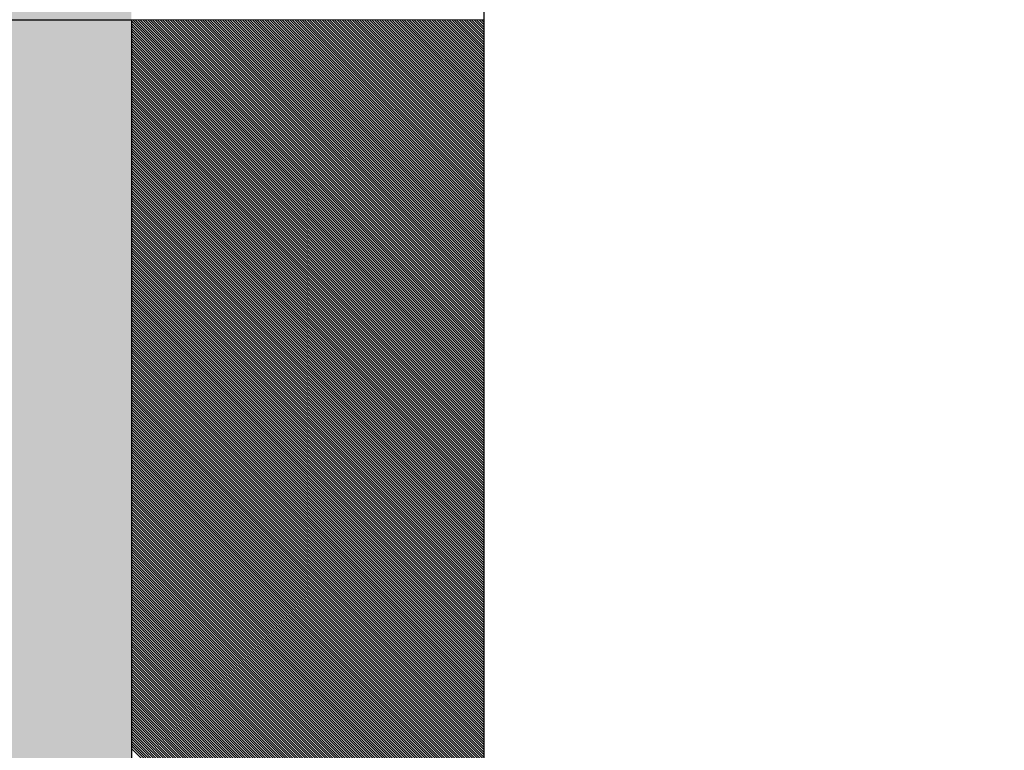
# Model space of a CAD drawing. Header units: millimetres. Extents: x 811 to 573824, y 137 to 100812.
# Tile 28 of 143: x 450392 to 450462, y 69723 to 69775. Entities that reach past the tile are written whole.
import ezdxf

# ---------------------------------------------------------------- set-up
doc = ezdxf.new("R2010")
doc.units = ezdxf.units.MM
doc.header["$LTSCALE"] = 3
doc.header["$MEASUREMENT"] = 0
doc.header["$PDMODE"] = 35
doc.layers.get('Defpoints').update_dxf_attribs({"lineweight": 0})
for name, color, linetype, lineweight in [('ARC - DIMENSIONS', 7, 'Continuous', 13), ('NEW BRICKWORK', 1, 'Continuous', 0), ('S Fur', 44, 'Continuous', 20), ('S-Hatch_8', 7, 'Continuous', 0), ('Wall', 7, 'Continuous', 25)]:
    doc.layers.add(name, color=color, linetype=linetype, lineweight=lineweight)
doc.layers.add('GLASS', color=5, linetype='Continuous')
doc.styles.get("Standard").update_dxf_attribs({"font": 'stylu.ttf'})
doc.dimstyles.new('ARC SCALE50', dxfattribs={"dimscale": 50, "dimtxt": 1, "dimasz": 1.5, "dimexe": 0.8, "dimexo": 0.8, "dimgap": 0.5, "dimtad": 0, "dimdec": 0, "dimrnd": 1, "dimzin": 0, "dimdsep": 46, "dimtxsty": 'Standard', "dimcen": 1.5, "dimdle": 0.8, "dimclrd": 256, "dimclre": 256, "dimclrt": 256, "dimadec": 0, "dimazin": 0, "dimtfac": 2, "dimtdec": 0, "dimtmove": 1, "dimatfit": 2, "dimfxl": 1, "dimtolj": 1, "dimtzin": 0, "dimlwd": -1, "dimlwe": 13, "dimarcsym": 0})

# ---------------------------------------------------------------- blocks, each defined once
blk = doc.blocks.new('*D258')
at = {"layer": 'ARC - DIMENSIONS', "lineweight": 13, "transparency": 16777216}
for p, q in [((450124.926, 69711.13), (450124.926, 69851.329)), ((452455.037, 69711.13), (452455.037, 69851.329))]:
    blk.add_line(p, q, dxfattribs=at)
at = {"layer": 'ARC - DIMENSIONS', "transparency": 16777216}
for p, q in [((450199.926, 69811.329), (451176.886, 69811.329)), ((452380.037, 69811.329), (451403.076, 69811.329))]:
    blk.add_line(p, q, dxfattribs=at)
for points in [[(450199.926, 69823.829), (450199.926, 69798.829), (450124.926, 69811.329)], [(452380.037, 69798.829), (452380.037, 69823.829), (452455.037, 69811.329)]]:
    blk.add_solid(points, dxfattribs=at)
at = {"layer": 'Defpoints', "color": 0, "transparency": 16777216}
for p in [(452455.037, 69811.329), (450124.926, 69671.13), (452455.037, 69671.13)]:
    blk.add_point(p, dxfattribs=at)
at = {"layer": 'ARC - DIMENSIONS', "transparency": 16777216, "insert": (451289.981, 69811.329), "char_height": 50, "attachment_point": 5}
blk.add_mtext('\\A1;2330', dxfattribs=at)
blk = doc.blocks.new('BAR BACK DISPLAY SHELVES')
at = {"layer": 'GLASS', "ltscale": 0.5}
h = blk.add_hatch(color=4, dxfattribs=at)
h.dxf.hatch_style = 1
h.paths.add_polyline_path([(68311.064, 74450.762), (68310.997, 78040.621), (68561.057, 78040.554), (68561.058, 74450.346)])
at = {"layer": 'S Fur'}
for p, q in [((68586.064, 77105.254, 0.181), (68561.057, 77105.254, 0.181)), ((68561.057, 77105.254, 0.181), (68561.057, 76805.26, 0.181)), ((68586.064, 76805.26, 0.181), (68586.064, 77105.254, 0.181))]:
    blk.add_line(p, q, dxfattribs=at)
at = {"layer": 'S-Hatch_8', "color": 0, "linetype": 'Continuous'}
for p, q in [((68586.064, 77080.159, 0.181), (68561.057, 77105.166, 0.181)), ((68586.064, 77079.982, 0.181), (68561.057, 77104.989, 0.181)), ((68586.064, 77079.805, 0.181), (68561.057, 77104.812, 0.181)), ((68586.064, 77080.336, 0.181), (68561.146, 77105.254, 0.181)), ((68586.064, 77080.512, 0.181), (68561.323, 77105.254, 0.181)), ((68586.064, 77080.689, 0.181), (68561.5, 77105.254, 0.181)), ((68586.064, 77080.866, 0.181), (68561.677, 77105.254, 0.181)), ((68586.064, 77081.043, 0.181), (68561.853, 77105.254, 0.181)), ((68586.064, 77081.219, 0.181), (68562.03, 77105.254, 0.181)), ((68586.064, 77081.396, 0.181), (68562.207, 77105.254, 0.181)), ((68586.064, 77081.573, 0.181), (68562.384, 77105.254, 0.181)), ((68586.064, 77081.75, 0.181), (68562.56, 77105.254, 0.181)), ((68586.064, 77081.926, 0.181), (68562.737, 77105.254, 0.181)), ((68586.064, 77082.103, 0.181), (68562.914, 77105.254, 0.181)), ((68586.064, 77082.28, 0.181), (68563.091, 77105.254, 0.181)), ((68586.064, 77082.457, 0.181), (68563.268, 77105.254, 0.181)), ((68586.064, 77082.634, 0.181), (68563.444, 77105.254, 0.181)), ((68586.064, 77082.81, 0.181), (68563.621, 77105.254, 0.181)), ((68586.064, 77082.987, 0.181), (68563.798, 77105.254, 0.181)), ((68586.064, 77083.164, 0.181), (68563.975, 77105.254, 0.181)), ((68586.064, 77083.341, 0.181), (68564.151, 77105.254, 0.181)), ((68586.064, 77083.517, 0.181), (68564.328, 77105.254, 0.181)), ((68586.064, 77083.694, 0.181), (68564.505, 77105.254, 0.181)), ((68586.064, 77083.871, 0.181), (68564.682, 77105.254, 0.181)), ((68586.064, 77084.048, 0.181), (68564.859, 77105.254, 0.181)), ((68586.064, 77084.225, 0.181), (68565.035, 77105.254, 0.181)), ((68586.064, 77084.401, 0.181), (68565.212, 77105.254, 0.181)), ((68586.064, 77084.578, 0.181), (68565.389, 77105.254, 0.181)), ((68586.064, 77084.755, 0.181), (68565.566, 77105.254, 0.181)), ((68586.064, 77084.932, 0.181), (68565.742, 77105.254, 0.181)), ((68586.064, 77085.108, 0.181), (68565.919, 77105.254, 0.181)), ((68586.064, 77085.285, 0.181), (68566.096, 77105.254, 0.181)), ((68586.064, 77085.462, 0.181), (68566.273, 77105.254, 0.181)), ((68586.064, 77085.639, 0.181), (68566.45, 77105.254, 0.181)), ((68586.064, 77085.816, 0.181), (68566.626, 77105.254, 0.181)), ((68586.064, 77085.992, 0.181), (68566.803, 77105.254, 0.181)), ((68586.064, 77086.169, 0.181), (68566.98, 77105.254, 0.181)), ((68586.064, 77086.346, 0.181), (68567.157, 77105.254, 0.181)), ((68586.064, 77086.523, 0.181), (68567.333, 77105.254, 0.181)), ((68586.064, 77086.699, 0.181), (68567.51, 77105.254, 0.181)), ((68586.064, 77086.876, 0.181), (68567.687, 77105.254, 0.181)), ((68586.064, 77087.053, 0.181), (68567.864, 77105.254, 0.181)), ((68586.064, 77087.23, 0.181), (68568.041, 77105.254, 0.181)), ((68586.064, 77087.407, 0.181), (68568.217, 77105.254, 0.181)), ((68586.064, 77087.583, 0.181), (68568.394, 77105.254, 0.181)), ((68586.064, 77087.76, 0.181), (68568.571, 77105.254, 0.181)), ((68586.064, 77087.937, 0.181), (68568.748, 77105.254, 0.181)), ((68586.064, 77088.114, 0.181), (68568.924, 77105.254, 0.181)), ((68586.064, 77088.29, 0.181), (68569.101, 77105.254, 0.181)), ((68586.064, 77088.467, 0.181), (68569.278, 77105.254, 0.181)), ((68586.064, 77088.644, 0.181), (68569.455, 77105.254, 0.181)), ((68586.064, 77088.821, 0.181), (68569.632, 77105.254, 0.181)), ((68586.064, 77088.998, 0.181), (68569.808, 77105.254, 0.181)), ((68586.064, 77089.174, 0.181), (68569.985, 77105.254, 0.181)), ((68586.064, 77089.351, 0.181), (68570.162, 77105.254, 0.181)), ((68586.064, 77089.528, 0.181), (68570.339, 77105.254, 0.181)), ((68586.064, 77089.705, 0.181), (68570.515, 77105.254, 0.181)), ((68586.064, 77089.881, 0.181), (68570.692, 77105.254, 0.181)), ((68586.064, 77090.058, 0.181), (68570.869, 77105.254, 0.181)), ((68586.064, 77090.235, 0.181), (68571.046, 77105.254, 0.181)), ((68586.064, 77090.412, 0.181), (68571.223, 77105.254, 0.181)), ((68586.064, 77090.589, 0.181), (68571.399, 77105.254, 0.181)), ((68586.064, 77090.765, 0.181), (68571.576, 77105.254, 0.181)), ((68586.064, 77090.942, 0.181), (68571.753, 77105.254, 0.181)), ((68586.064, 77091.119, 0.181), (68571.93, 77105.254, 0.181)), ((68586.064, 77091.296, 0.181), (68572.106, 77105.254, 0.181)), ((68586.064, 77091.472, 0.181), (68572.283, 77105.254, 0.181)), ((68586.064, 77091.649, 0.181), (68572.46, 77105.254, 0.181)), ((68586.064, 77091.826, 0.181), (68572.637, 77105.254, 0.181)), ((68586.064, 77092.003, 0.181), (68572.814, 77105.254, 0.181)), ((68586.064, 77092.18, 0.181), (68572.99, 77105.254, 0.181)), ((68586.064, 77092.356, 0.181), (68573.167, 77105.254, 0.181)), ((68586.064, 77092.533, 0.181), (68573.344, 77105.254, 0.181)), ((68586.064, 77092.71, 0.181), (68573.521, 77105.254, 0.181)), ((68586.064, 77092.887, 0.181), (68573.697, 77105.254, 0.181)), ((68586.064, 77093.063, 0.181), (68573.874, 77105.254, 0.181)), ((68586.064, 77093.24, 0.181), (68574.051, 77105.254, 0.181)), ((68586.064, 77093.417, 0.181), (68574.228, 77105.254, 0.181)), ((68586.064, 77093.594, 0.181), (68574.405, 77105.254, 0.181)), ((68586.064, 77093.771, 0.181), (68574.581, 77105.254, 0.181)), ((68586.064, 77093.947, 0.181), (68574.758, 77105.254, 0.181)), ((68586.064, 77094.124, 0.181), (68574.935, 77105.254, 0.181)), ((68586.064, 77094.301, 0.181), (68575.112, 77105.254, 0.181)), ((68586.064, 77094.478, 0.181), (68575.288, 77105.254, 0.181)), ((68586.064, 77094.654, 0.181), (68575.465, 77105.254, 0.181)), ((68586.064, 77094.831, 0.181), (68575.642, 77105.254, 0.181)), ((68586.064, 77095.008, 0.181), (68575.819, 77105.254, 0.181)), ((68586.064, 77095.185, 0.181), (68575.995, 77105.254, 0.181)), ((68586.064, 77095.362, 0.181), (68576.172, 77105.254, 0.181)), ((68586.064, 77095.538, 0.181), (68576.349, 77105.254, 0.181)), ((68586.064, 77095.715, 0.181), (68576.526, 77105.254, 0.181)), ((68586.064, 77095.892, 0.181), (68576.703, 77105.254, 0.181)), ((68586.064, 77096.069, 0.181), (68576.879, 77105.254, 0.181)), ((68586.064, 77096.245, 0.181), (68577.056, 77105.254, 0.181)), ((68586.064, 77096.422, 0.181), (68577.233, 77105.254, 0.181)), ((68586.064, 77096.599, 0.181), (68577.41, 77105.254, 0.181)), ((68586.064, 77096.776, 0.181), (68577.586, 77105.254, 0.181)), ((68586.064, 77096.953, 0.181), (68577.763, 77105.254, 0.181)), ((68586.064, 77097.129, 0.181), (68577.94, 77105.254, 0.181)), ((68586.064, 77097.306, 0.181), (68578.117, 77105.254, 0.181)), ((68586.064, 77097.483, 0.181), (68578.294, 77105.254, 0.181)), ((68586.064, 77097.66, 0.181), (68578.47, 77105.254, 0.181)), ((68586.064, 77097.836, 0.181), (68578.647, 77105.254, 0.181)), ((68586.064, 77098.013, 0.181), (68578.824, 77105.254, 0.181)), ((68586.064, 77098.19, 0.181), (68579.001, 77105.254, 0.181)), ((68586.064, 77098.367, 0.181), (68579.177, 77105.254, 0.181)), ((68586.064, 77098.544, 0.181), (68579.354, 77105.254, 0.181)), ((68586.064, 77098.72, 0.181), (68579.531, 77105.254, 0.181)), ((68586.064, 77098.897, 0.181), (68579.708, 77105.254, 0.181)), ((68586.064, 77099.074, 0.181), (68579.885, 77105.254, 0.181)), ((68586.064, 77099.251, 0.181), (68580.061, 77105.254, 0.181)), ((68586.064, 77099.427, 0.181), (68580.238, 77105.254, 0.181)), ((68586.064, 77099.604, 0.181), (68580.415, 77105.254, 0.181)), ((68586.064, 77099.781, 0.181), (68580.592, 77105.254, 0.181)), ((68586.064, 77099.958, 0.181), (68580.768, 77105.254, 0.181)), ((68586.064, 77100.134, 0.181), (68580.945, 77105.254, 0.181)), ((68586.064, 77100.311, 0.181), (68581.122, 77105.254, 0.181)), ((68586.064, 77100.488, 0.181), (68581.299, 77105.254, 0.181)), ((68586.064, 77100.665, 0.181), (68581.476, 77105.254, 0.181)), ((68586.064, 77100.842, 0.181), (68581.652, 77105.254, 0.181)), ((68586.064, 77101.018, 0.181), (68581.829, 77105.254, 0.181)), ((68586.064, 77101.195, 0.181), (68582.006, 77105.254, 0.181)), ((68586.064, 77101.372, 0.181), (68582.183, 77105.254, 0.181)), ((68586.064, 77101.549, 0.181), (68582.359, 77105.254, 0.181)), ((68586.064, 77101.725, 0.181), (68582.536, 77105.254, 0.181)), ((68586.064, 77101.902, 0.181), (68582.713, 77105.254, 0.181)), ((68586.064, 77102.079, 0.181), (68582.89, 77105.254, 0.181)), ((68586.064, 77102.256, 0.181), (68583.067, 77105.254, 0.181)), ((68586.064, 77102.433, 0.181), (68583.243, 77105.254, 0.181)), ((68586.064, 77102.609, 0.181), (68583.42, 77105.254, 0.181)), ((68586.064, 77102.786, 0.181), (68583.597, 77105.254, 0.181)), ((68586.064, 77102.963, 0.181), (68583.774, 77105.254, 0.181)), ((68586.064, 77103.14, 0.181), (68583.95, 77105.254, 0.181)), ((68586.064, 77103.316, 0.181), (68584.127, 77105.254, 0.181)), ((68586.064, 77103.493, 0.181), (68584.304, 77105.254, 0.181)), ((68586.064, 77103.67, 0.181), (68584.481, 77105.254, 0.181)), ((68586.064, 77103.847, 0.181), (68584.658, 77105.254, 0.181)), ((68586.064, 77104.024, 0.181), (68584.834, 77105.254, 0.181)), ((68586.064, 77104.2, 0.181), (68585.011, 77105.254, 0.181)), ((68586.064, 77104.377, 0.181), (68585.188, 77105.254, 0.181)), ((68586.064, 77104.554, 0.181), (68585.365, 77105.254, 0.181)), ((68586.064, 77104.731, 0.181), (68585.541, 77105.254, 0.181)), ((68586.064, 77104.907, 0.181), (68585.718, 77105.254, 0.181)), ((68586.064, 77105.084, 0.181), (68585.895, 77105.254, 0.181)), ((68586.064, 77079.628, 0.181), (68561.057, 77104.635, 0.181)), ((68586.064, 77079.452, 0.181), (68561.057, 77104.459, 0.181)), ((68586.064, 77079.275, 0.181), (68561.057, 77104.282, 0.181)), ((68586.064, 77079.098, 0.181), (68561.057, 77104.105, 0.181)), ((68586.064, 77078.921, 0.181), (68561.057, 77103.928, 0.181)), ((68586.064, 77078.745, 0.181), (68561.057, 77103.752, 0.181)), ((68586.064, 77078.568, 0.181), (68561.057, 77103.575, 0.181)), ((68586.064, 77078.391, 0.181), (68561.057, 77103.398, 0.181)), ((68586.064, 77078.214, 0.181), (68561.057, 77103.221, 0.181)), ((68586.064, 77078.037, 0.181), (68561.057, 77103.044, 0.181)), ((68586.064, 77077.861, 0.181), (68561.057, 77102.868, 0.181)), ((68586.064, 77077.684, 0.181), (68561.057, 77102.691, 0.181)), ((68586.064, 77077.507, 0.181), (68561.057, 77102.514, 0.181)), ((68586.064, 77077.33, 0.181), (68561.057, 77102.337, 0.181)), ((68586.064, 77077.154, 0.181), (68561.057, 77102.161, 0.181)), ((68586.064, 77076.977, 0.181), (68561.057, 77101.984, 0.181)), ((68586.064, 77076.8, 0.181), (68561.057, 77101.807, 0.181)), ((68586.064, 77076.623, 0.181), (68561.057, 77101.63, 0.181)), ((68586.064, 77076.446, 0.181), (68561.057, 77101.453, 0.181)), ((68586.064, 77076.27, 0.181), (68561.057, 77101.277, 0.181)), ((68586.064, 77076.093, 0.181), (68561.057, 77101.1, 0.181)), ((68586.064, 77075.916, 0.181), (68561.057, 77100.923, 0.181)), ((68586.064, 77075.739, 0.181), (68561.057, 77100.746, 0.181)), ((68586.064, 77075.563, 0.181), (68561.057, 77100.57, 0.181)), ((68586.064, 77075.386, 0.181), (68561.057, 77100.393, 0.181)), ((68586.064, 77075.209, 0.181), (68561.057, 77100.216, 0.181)), ((68586.064, 77075.032, 0.181), (68561.057, 77100.039, 0.181)), ((68586.064, 77074.855, 0.181), (68561.057, 77099.862, 0.181)), ((68586.064, 77074.679, 0.181), (68561.057, 77099.686, 0.181)), ((68586.064, 77074.502, 0.181), (68561.057, 77099.509, 0.181)), ((68586.064, 77074.325, 0.181), (68561.057, 77099.332, 0.181)), ((68586.064, 77074.148, 0.181), (68561.057, 77099.155, 0.181)), ((68586.064, 77073.972, 0.181), (68561.057, 77098.979, 0.181)), ((68586.064, 77073.795, 0.181), (68561.057, 77098.802, 0.181)), ((68586.064, 77073.618, 0.181), (68561.057, 77098.625, 0.181)), ((68586.064, 77073.441, 0.181), (68561.057, 77098.448, 0.181)), ((68586.064, 77073.264, 0.181), (68561.057, 77098.271, 0.181)), ((68586.064, 77073.088, 0.181), (68561.057, 77098.095, 0.181)), ((68586.064, 77072.911, 0.181), (68561.057, 77097.918, 0.181)), ((68586.064, 77072.734, 0.181), (68561.057, 77097.741, 0.181)), ((68586.064, 77072.557, 0.181), (68561.057, 77097.564, 0.181)), ((68586.064, 77072.381, 0.181), (68561.057, 77097.388, 0.181)), ((68586.064, 77072.204, 0.181), (68561.057, 77097.211, 0.181)), ((68586.064, 77072.027, 0.181), (68561.057, 77097.034, 0.181)), ((68586.064, 77071.85, 0.181), (68561.057, 77096.857, 0.181)), ((68586.064, 77071.673, 0.181), (68561.057, 77096.681, 0.181)), ((68586.064, 77071.497, 0.181), (68561.057, 77096.504, 0.181)), ((68586.064, 77071.32, 0.181), (68561.057, 77096.327, 0.181)), ((68586.064, 77071.143, 0.181), (68561.057, 77096.15, 0.181)), ((68586.064, 77070.966, 0.181), (68561.057, 77095.973, 0.181)), ((68586.064, 77070.79, 0.181), (68561.057, 77095.797, 0.181)), ((68586.064, 77070.613, 0.181), (68561.057, 77095.62, 0.181)), ((68586.064, 77070.436, 0.181), (68561.057, 77095.443, 0.181)), ((68586.064, 77070.259, 0.181), (68561.057, 77095.266, 0.181)), ((68586.064, 77070.082, 0.181), (68561.057, 77095.09, 0.181)), ((68586.064, 77069.906, 0.181), (68561.057, 77094.913, 0.181)), ((68586.064, 77069.729, 0.181), (68561.057, 77094.736, 0.181)), ((68586.064, 77069.552, 0.181), (68561.057, 77094.559, 0.181)), ((68586.064, 77069.375, 0.181), (68561.057, 77094.382, 0.181)), ((68586.064, 77069.199, 0.181), (68561.057, 77094.206, 0.181)), ((68586.064, 77069.022, 0.181), (68561.057, 77094.029, 0.181)), ((68586.064, 77068.845, 0.181), (68561.057, 77093.852, 0.181)), ((68586.064, 77068.668, 0.181), (68561.057, 77093.675, 0.181)), ((68586.064, 77068.491, 0.181), (68561.057, 77093.499, 0.181)), ((68586.064, 77068.315, 0.181), (68561.057, 77093.322, 0.181)), ((68586.064, 77068.138, 0.181), (68561.057, 77093.145, 0.181)), ((68586.064, 77067.961, 0.181), (68561.057, 77092.968, 0.181)), ((68586.064, 77067.784, 0.181), (68561.057, 77092.791, 0.181)), ((68586.064, 77067.608, 0.181), (68561.057, 77092.615, 0.181)), ((68586.064, 77067.431, 0.181), (68561.057, 77092.438, 0.181)), ((68586.064, 77067.254, 0.181), (68561.057, 77092.261, 0.181)), ((68586.064, 77067.077, 0.181), (68561.057, 77092.084, 0.181)), ((68586.064, 77066.9, 0.181), (68561.057, 77091.908, 0.181)), ((68586.064, 77066.724, 0.181), (68561.057, 77091.731, 0.181)), ((68586.064, 77066.547, 0.181), (68561.057, 77091.554, 0.181)), ((68586.064, 77066.37, 0.181), (68561.057, 77091.377, 0.181)), ((68586.064, 77066.193, 0.181), (68561.057, 77091.2, 0.181)), ((68586.064, 77066.017, 0.181), (68561.057, 77091.024, 0.181)), ((68586.064, 77065.84, 0.181), (68561.057, 77090.847, 0.181)), ((68586.064, 77065.663, 0.181), (68561.057, 77090.67, 0.181)), ((68586.064, 77065.486, 0.181), (68561.057, 77090.493, 0.181)), ((68586.064, 77065.309, 0.181), (68561.057, 77090.317, 0.181)), ((68586.064, 77065.133, 0.181), (68561.057, 77090.14, 0.181)), ((68586.064, 77064.956, 0.181), (68561.057, 77089.963, 0.181)), ((68586.064, 77064.779, 0.181), (68561.057, 77089.786, 0.181)), ((68586.064, 77064.602, 0.181), (68561.057, 77089.609, 0.181)), ((68586.064, 77064.426, 0.181), (68561.057, 77089.433, 0.181)), ((68586.064, 77064.249, 0.181), (68561.057, 77089.256, 0.181)), ((68586.064, 77064.072, 0.181), (68561.057, 77089.079, 0.181)), ((68586.064, 77063.895, 0.181), (68561.057, 77088.902, 0.181)), ((68586.064, 77063.718, 0.181), (68561.057, 77088.726, 0.181)), ((68586.064, 77063.542, 0.181), (68561.057, 77088.549, 0.181)), ((68586.064, 77063.365, 0.181), (68561.057, 77088.372, 0.181)), ((68586.064, 77063.188, 0.181), (68561.057, 77088.195, 0.181)), ((68586.064, 77063.011, 0.181), (68561.057, 77088.018, 0.181)), ((68586.064, 77062.835, 0.181), (68561.057, 77087.842, 0.181)), ((68586.064, 77062.658, 0.181), (68561.057, 77087.665, 0.181)), ((68586.064, 77062.481, 0.181), (68561.057, 77087.488, 0.181)), ((68586.064, 77062.304, 0.181), (68561.057, 77087.311, 0.181)), ((68586.064, 77062.128, 0.181), (68561.057, 77087.135, 0.181)), ((68586.064, 77061.951, 0.181), (68561.057, 77086.958, 0.181)), ((68586.064, 77061.774, 0.181), (68561.057, 77086.781, 0.181)), ((68586.064, 77061.597, 0.181), (68561.057, 77086.604, 0.181)), ((68586.064, 77061.42, 0.181), (68561.057, 77086.427, 0.181)), ((68586.064, 77061.244, 0.181), (68561.057, 77086.251, 0.181)), ((68586.064, 77061.067, 0.181), (68561.057, 77086.074, 0.181)), ((68586.064, 77060.89, 0.181), (68561.057, 77085.897, 0.181)), ((68586.064, 77060.713, 0.181), (68561.057, 77085.72, 0.181)), ((68586.064, 77060.537, 0.181), (68561.057, 77085.544, 0.181)), ((68586.064, 77060.36, 0.181), (68561.057, 77085.367, 0.181)), ((68586.064, 77060.183, 0.181), (68561.057, 77085.19, 0.181)), ((68586.064, 77060.006, 0.181), (68561.057, 77085.013, 0.181)), ((68586.064, 77059.829, 0.181), (68561.057, 77084.836, 0.181)), ((68586.064, 77059.653, 0.181), (68561.057, 77084.66, 0.181)), ((68586.064, 77059.476, 0.181), (68561.057, 77084.483, 0.181)), ((68586.064, 77059.299, 0.181), (68561.057, 77084.306, 0.181)), ((68586.064, 77059.122, 0.181), (68561.057, 77084.129, 0.181)), ((68586.064, 77058.946, 0.181), (68561.057, 77083.953, 0.181)), ((68586.064, 77058.769, 0.181), (68561.057, 77083.776, 0.181)), ((68586.064, 77058.592, 0.181), (68561.057, 77083.599, 0.181)), ((68586.064, 77058.415, 0.181), (68561.057, 77083.422, 0.181)), ((68586.064, 77058.238, 0.181), (68561.057, 77083.245, 0.181)), ((68586.064, 77058.062, 0.181), (68561.057, 77083.069, 0.181)), ((68586.064, 77057.885, 0.181), (68561.057, 77082.892, 0.181)), ((68586.064, 77057.708, 0.181), (68561.057, 77082.715, 0.181)), ((68586.064, 77057.531, 0.181), (68561.057, 77082.538, 0.181)), ((68586.064, 77057.355, 0.181), (68561.057, 77082.362, 0.181)), ((68586.064, 77057.178, 0.181), (68561.057, 77082.185, 0.181)), ((68586.064, 77057.001, 0.181), (68561.057, 77082.008, 0.181)), ((68586.064, 77056.824, 0.181), (68561.057, 77081.831, 0.181)), ((68586.064, 77056.647, 0.181), (68561.057, 77081.654, 0.181)), ((68586.064, 77056.471, 0.181), (68561.057, 77081.478, 0.181)), ((68586.064, 77056.294, 0.181), (68561.057, 77081.301, 0.181)), ((68586.064, 77056.117, 0.181), (68561.057, 77081.124, 0.181)), ((68586.064, 77055.94, 0.181), (68561.057, 77080.947, 0.181)), ((68586.064, 77055.764, 0.181), (68561.057, 77080.771, 0.181)), ((68586.064, 77055.587, 0.181), (68561.057, 77080.594, 0.181)), ((68586.064, 77055.41, 0.181), (68561.057, 77080.417, 0.181)), ((68586.064, 77055.233, 0.181), (68561.057, 77080.24, 0.181)), ((68586.064, 77055.056, 0.181), (68561.057, 77080.063, 0.181)), ((68586.064, 77054.88, 0.181), (68561.057, 77079.887, 0.181)), ((68586.064, 77054.703, 0.181), (68561.057, 77079.71, 0.181)), ((68586.064, 77054.526, 0.181), (68561.057, 77079.533, 0.181)), ((68586.064, 77054.349, 0.181), (68561.057, 77079.356, 0.181)), ((68586.064, 77054.173, 0.181), (68561.057, 77079.18, 0.181)), ((68586.064, 77053.996, 0.181), (68561.057, 77079.003, 0.181)), ((68586.064, 77053.819, 0.181), (68561.057, 77078.826, 0.181)), ((68586.064, 77053.642, 0.181), (68561.057, 77078.649, 0.181)), ((68586.064, 77053.465, 0.181), (68561.057, 77078.473, 0.181)), ((68586.064, 77053.289, 0.181), (68561.057, 77078.296, 0.181)), ((68586.064, 77053.112, 0.181), (68561.057, 77078.119, 0.181)), ((68586.064, 77052.935, 0.181), (68561.057, 77077.942, 0.181)), ((68586.064, 77052.758, 0.181), (68561.057, 77077.765, 0.181)), ((68586.064, 77052.582, 0.181), (68561.057, 77077.589, 0.181)), ((68586.064, 77052.405, 0.181), (68561.057, 77077.412, 0.181)), ((68586.064, 77052.228, 0.181), (68561.057, 77077.235, 0.181)), ((68586.064, 77052.051, 0.181), (68561.057, 77077.058, 0.181)), ((68586.064, 77051.874, 0.181), (68561.057, 77076.882, 0.181)), ((68586.064, 77051.698, 0.181), (68561.057, 77076.705, 0.181)), ((68586.064, 77051.521, 0.181), (68561.057, 77076.528, 0.181)), ((68586.064, 77051.344, 0.181), (68561.057, 77076.351, 0.181)), ((68586.064, 77051.167, 0.181), (68561.057, 77076.174, 0.181)), ((68586.064, 77050.991, 0.181), (68561.057, 77075.998, 0.181)), ((68586.064, 77050.814, 0.181), (68561.057, 77075.821, 0.181)), ((68586.064, 77050.637, 0.181), (68561.057, 77075.644, 0.181)), ((68586.064, 77050.46, 0.181), (68561.057, 77075.467, 0.181)), ((68586.064, 77050.283, 0.181), (68561.057, 77075.291, 0.181)), ((68586.064, 77050.107, 0.181), (68561.057, 77075.114, 0.181)), ((68586.064, 77049.93, 0.181), (68561.057, 77074.937, 0.181)), ((68586.064, 77049.753, 0.181), (68561.057, 77074.76, 0.181)), ((68586.064, 77049.576, 0.181), (68561.057, 77074.583, 0.181)), ((68586.064, 77049.4, 0.181), (68561.057, 77074.407, 0.181)), ((68586.064, 77049.223, 0.181), (68561.057, 77074.23, 0.181)), ((68586.064, 77049.046, 0.181), (68561.057, 77074.053, 0.181)), ((68586.064, 77048.869, 0.181), (68561.057, 77073.876, 0.181)), ((68586.064, 77048.692, 0.181), (68561.057, 77073.7, 0.181)), ((68586.064, 77048.516, 0.181), (68561.057, 77073.523, 0.181)), ((68586.064, 77048.339, 0.181), (68561.057, 77073.346, 0.181)), ((68586.064, 77048.162, 0.181), (68561.057, 77073.169, 0.181)), ((68586.064, 77047.985, 0.181), (68561.057, 77072.992, 0.181)), ((68586.064, 77047.809, 0.181), (68561.057, 77072.816, 0.181)), ((68586.064, 77047.632, 0.181), (68561.057, 77072.639, 0.181)), ((68586.064, 77047.455, 0.181), (68561.057, 77072.462, 0.181)), ((68586.064, 77047.278, 0.181), (68561.057, 77072.285, 0.181)), ((68586.064, 77047.101, 0.181), (68561.057, 77072.109, 0.181)), ((68586.064, 77046.925, 0.181), (68561.057, 77071.932, 0.181)), ((68586.064, 77046.748, 0.181), (68561.057, 77071.755, 0.181)), ((68586.064, 77046.571, 0.181), (68561.057, 77071.578, 0.181)), ((68586.064, 77046.394, 0.181), (68561.057, 77071.401, 0.181)), ((68586.064, 77046.218, 0.181), (68561.057, 77071.225, 0.181)), ((68586.064, 77046.041, 0.181), (68561.057, 77071.048, 0.181)), ((68586.064, 77045.864, 0.181), (68561.057, 77070.871, 0.181)), ((68586.064, 77045.687, 0.181), (68561.057, 77070.694, 0.181)), ((68586.064, 77045.511, 0.181), (68561.057, 77070.518, 0.181)), ((68586.064, 77045.334, 0.181), (68561.057, 77070.341, 0.181)), ((68586.064, 77045.157, 0.181), (68561.057, 77070.164, 0.181)), ((68586.064, 77044.98, 0.181), (68561.057, 77069.987, 0.181)), ((68586.064, 77044.803, 0.181), (68561.057, 77069.81, 0.181)), ((68586.064, 77044.627, 0.181), (68561.057, 77069.634, 0.181)), ((68586.064, 77044.45, 0.181), (68561.057, 77069.457, 0.181)), ((68586.064, 77044.273, 0.181), (68561.057, 77069.28, 0.181)), ((68586.064, 77044.096, 0.181), (68561.057, 77069.103, 0.181)), ((68586.064, 77043.92, 0.181), (68561.057, 77068.927, 0.181)), ((68586.064, 77043.743, 0.181), (68561.057, 77068.75, 0.181)), ((68586.064, 77043.566, 0.181), (68561.057, 77068.573, 0.181)), ((68586.064, 77043.389, 0.181), (68561.057, 77068.396, 0.181)), ((68586.064, 77043.212, 0.181), (68561.057, 77068.219, 0.181)), ((68586.064, 77043.036, 0.181), (68561.057, 77068.043, 0.181)), ((68586.064, 77042.859, 0.181), (68561.057, 77067.866, 0.181)), ((68586.064, 77042.682, 0.181), (68561.057, 77067.689, 0.181)), ((68586.064, 77042.505, 0.181), (68561.057, 77067.512, 0.181)), ((68586.064, 77042.329, 0.181), (68561.057, 77067.336, 0.181)), ((68586.064, 77042.152, 0.181), (68561.057, 77067.159, 0.181)), ((68586.064, 77041.975, 0.181), (68561.057, 77066.982, 0.181)), ((68586.064, 77041.798, 0.181), (68561.057, 77066.805, 0.181)), ((68586.064, 77041.621, 0.181), (68561.057, 77066.628, 0.181)), ((68586.064, 77041.445, 0.181), (68561.057, 77066.452, 0.181)), ((68586.064, 77041.268, 0.181), (68561.057, 77066.275, 0.181)), ((68586.064, 77041.091, 0.181), (68561.057, 77066.098, 0.181)), ((68586.064, 77040.914, 0.181), (68561.057, 77065.921, 0.181)), ((68586.064, 77040.738, 0.181), (68561.057, 77065.745, 0.181)), ((68586.064, 77040.561, 0.181), (68561.057, 77065.568, 0.181)), ((68586.064, 77040.384, 0.181), (68561.057, 77065.391, 0.181)), ((68586.064, 77040.207, 0.181), (68561.057, 77065.214, 0.181)), ((68586.064, 77040.03, 0.181), (68561.057, 77065.037, 0.181)), ((68586.064, 77039.854, 0.181), (68561.057, 77064.861, 0.181)), ((68586.064, 77039.677, 0.181), (68561.057, 77064.684, 0.181)), ((68586.064, 77039.5, 0.181), (68561.057, 77064.507, 0.181)), ((68586.064, 77039.323, 0.181), (68561.057, 77064.33, 0.181)), ((68586.064, 77039.147, 0.181), (68561.057, 77064.154, 0.181)), ((68586.064, 77038.97, 0.181), (68561.057, 77063.977, 0.181)), ((68586.064, 77038.793, 0.181), (68561.057, 77063.8, 0.181)), ((68586.064, 77038.616, 0.181), (68561.057, 77063.623, 0.181)), ((68586.064, 77038.439, 0.181), (68561.057, 77063.446, 0.181)), ((68586.064, 77038.263, 0.181), (68561.057, 77063.27, 0.181)), ((68586.064, 77038.086, 0.181), (68561.057, 77063.093, 0.181)), ((68586.064, 77037.909, 0.181), (68561.057, 77062.916, 0.181)), ((68586.064, 77037.732, 0.181), (68561.057, 77062.739, 0.181)), ((68586.064, 77037.556, 0.181), (68561.057, 77062.563, 0.181)), ((68586.064, 77037.379, 0.181), (68561.057, 77062.386, 0.181)), ((68586.064, 77037.202, 0.181), (68561.057, 77062.209, 0.181)), ((68586.064, 77037.025, 0.181), (68561.057, 77062.032, 0.181)), ((68586.064, 77036.848, 0.181), (68561.057, 77061.855, 0.181)), ((68586.064, 77036.672, 0.181), (68561.057, 77061.679, 0.181)), ((68586.064, 77036.495, 0.181), (68561.057, 77061.502, 0.181)), ((68586.064, 77036.318, 0.181), (68561.057, 77061.325, 0.181)), ((68586.064, 77036.141, 0.181), (68561.057, 77061.148, 0.181)), ((68586.064, 77035.965, 0.181), (68561.057, 77060.972, 0.181)), ((68586.064, 77035.788, 0.181), (68561.057, 77060.795, 0.181)), ((68586.064, 77035.611, 0.181), (68561.057, 77060.618, 0.181)), ((68586.064, 77035.434, 0.181), (68561.057, 77060.441, 0.181)), ((68586.064, 77035.257, 0.181), (68561.057, 77060.265, 0.181)), ((68586.064, 77035.081, 0.181), (68561.057, 77060.088, 0.181)), ((68586.064, 77034.904, 0.181), (68561.057, 77059.911, 0.181)), ((68586.064, 77034.727, 0.181), (68561.057, 77059.734, 0.181)), ((68586.064, 77034.55, 0.181), (68561.057, 77059.557, 0.181)), ((68586.064, 77034.374, 0.181), (68561.057, 77059.381, 0.181)), ((68586.064, 77034.197, 0.181), (68561.057, 77059.204, 0.181)), ((68586.064, 77034.02, 0.181), (68561.057, 77059.027, 0.181)), ((68586.064, 77033.843, 0.181), (68561.057, 77058.85, 0.181)), ((68586.064, 77033.666, 0.181), (68561.057, 77058.674, 0.181)), ((68586.064, 77033.49, 0.181), (68561.057, 77058.497, 0.181)), ((68586.064, 77033.313, 0.181), (68561.057, 77058.32, 0.181)), ((68586.064, 77033.136, 0.181), (68561.057, 77058.143, 0.181)), ((68586.064, 77032.959, 0.181), (68561.057, 77057.966, 0.181)), ((68586.064, 77032.783, 0.181), (68561.057, 77057.79, 0.181)), ((68586.064, 77032.606, 0.181), (68561.057, 77057.613, 0.181)), ((68586.064, 77032.429, 0.181), (68561.057, 77057.436, 0.181)), ((68586.064, 77032.252, 0.181), (68561.057, 77057.259, 0.181)), ((68586.064, 77032.075, 0.181), (68561.057, 77057.083, 0.181)), ((68586.064, 77031.899, 0.181), (68561.057, 77056.906, 0.181)), ((68586.064, 77031.722, 0.181), (68561.057, 77056.729, 0.181)), ((68586.064, 77031.545, 0.181), (68561.057, 77056.552, 0.181)), ((68586.064, 77031.368, 0.181), (68561.057, 77056.375, 0.181)), ((68586.064, 77031.192, 0.181), (68561.057, 77056.199, 0.181)), ((68586.064, 77031.015, 0.181), (68561.057, 77056.022, 0.181)), ((68586.064, 77030.838, 0.181), (68561.057, 77055.845, 0.181)), ((68586.064, 77030.661, 0.181), (68561.057, 77055.668, 0.181)), ((68586.064, 77030.484, 0.181), (68561.057, 77055.492, 0.181)), ((68586.064, 77030.308, 0.181), (68561.057, 77055.315, 0.181)), ((68586.064, 77030.131, 0.181), (68561.057, 77055.138, 0.181)), ((68586.064, 77029.954, 0.181), (68561.057, 77054.961, 0.181)), ((68586.064, 77029.777, 0.181), (68561.057, 77054.784, 0.181)), ((68586.064, 77029.601, 0.181), (68561.057, 77054.608, 0.181)), ((68586.064, 77029.424, 0.181), (68561.057, 77054.431, 0.181)), ((68586.064, 77029.247, 0.181), (68561.057, 77054.254, 0.181)), ((68586.064, 77029.07, 0.181), (68561.057, 77054.077, 0.181)), ((68586.064, 77028.893, 0.181), (68561.057, 77053.901, 0.181)), ((68586.064, 77028.717, 0.181), (68561.057, 77053.724, 0.181)), ((68586.064, 77028.54, 0.181), (68561.057, 77053.547, 0.181))]:
    blk.add_line(p, q, dxfattribs=at)
at = {"layer": 'Wall'}
for p, q in [((68586.058, 77130.254, 0.181), (68586.058, 76780.253, 0.181)), ((68311.065, 77105.254, 0.181), (68561.058, 77105.254, 0.181)), ((68561.058, 77105.254, 0.181), (68561.058, 76805.253, 0.181)), ((68561.058, 77105.254, 0.181), (68561.058, 76805.254, 0.181))]:
    blk.add_line(p, q, dxfattribs=at)

msp = doc.modelspace()

# ---------------------------------------------------------------- hatches: boundary and pattern name
at = {"layer": 'NEW BRICKWORK'}
h = msp.add_hatch(dxfattribs=at)
h.set_pattern_fill('ANSI37', color=256, scale=250, angle=180)
h.set_pattern_definition([(225, (6227957.61, 2343389.85), (22.09708691, -22.09708691), []), (315, (6227957.61, 2343389.85), (22.09708691, 22.09708691), [])])
edge = h.paths.add_edge_path()
edge.add_line((452355.037, 70785.067), (452355.037, 66874.886))
edge.add_line((452355.037, 66874.886), (450124.926, 66874.887))
edge.add_line((450124.926, 66874.887), (450124.926, 66774.887))
edge.add_line((450124.926, 66774.887), (452405.037, 66774.887))
edge.add_arc((452405.037, 66824.887), 50, 270, 360)
edge.add_line((452455.037, 66824.887), (452455.037, 66874.887))
edge.add_line((452455.037, 66874.887), (452455.037, 70785.067))
edge.add_line((452455.037, 70785.067), (452355.037, 70785.067))

# ---------------------------------------------------------------- block references
at = {"layer": 'S Fur', "color": 0}
msp.add_blockref('BAR BACK DISPLAY SHELVES', (381838.828, -7330.33, -0.062), dxfattribs=at)

# ---------------------------------------------------------------- dimensions: what is measured, and where the dimension line sits
at = {"layer": 'ARC - DIMENSIONS'}
dim = msp.add_linear_dim(base=(452455.037, 69811.329, 0.118), p1=(450124.926, 69671.13, 0.118), p2=(452455.037, 69671.13, 0.118), dimstyle='ARC SCALE50', dxfattribs=at)
dim.commit()
dim.dimension.update_dxf_attribs({"geometry": '*D258', "text_midpoint": (451289.981, 69811.329, 0.118)})

doc.saveas('drawing.dxf')
